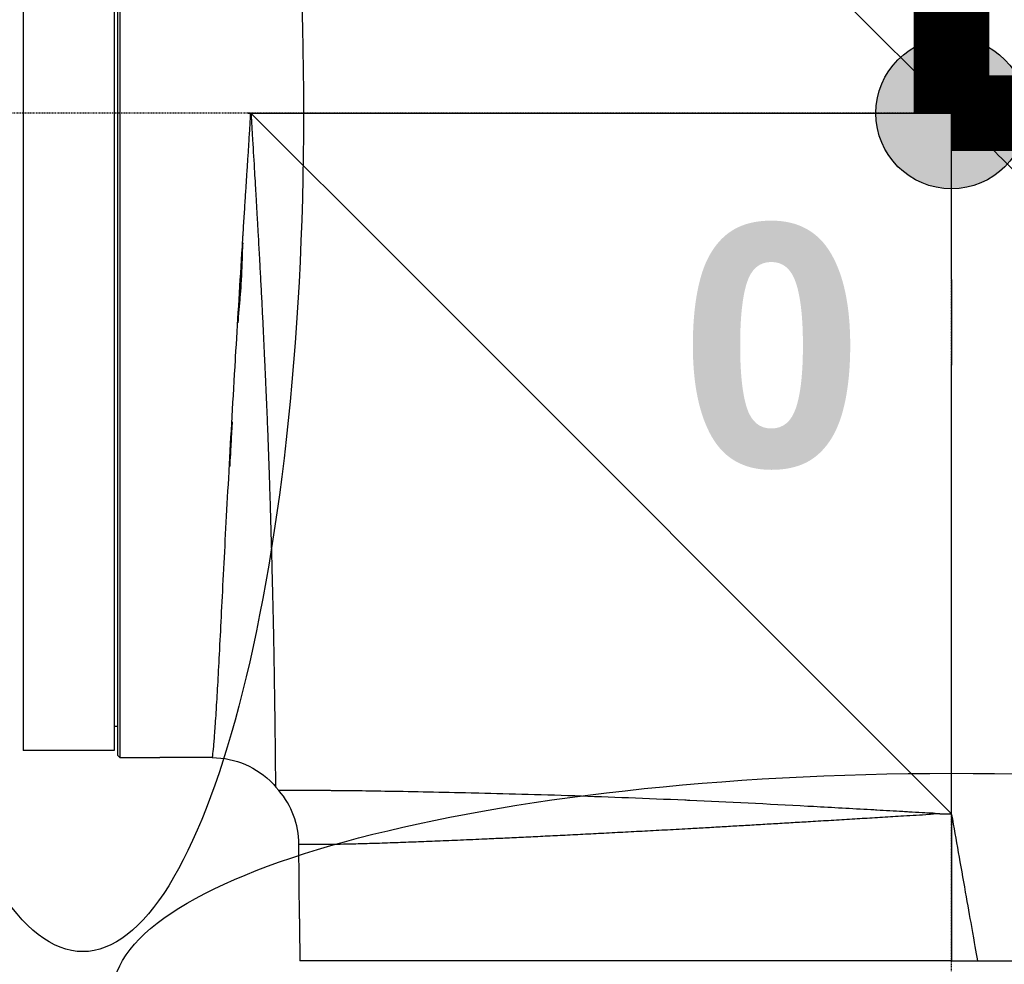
# Model space of a CAD drawing. Header units: millimetres. Extents: x 0 to 7374, y 0 to 4200.
# Tile 8 of 256: x 833 to 974, y 1027 to 1162. Entities that reach past the tile are written whole.
import ezdxf

# ---------------------------------------------------------------- set-up
doc = ezdxf.new("R2010")
doc.units = ezdxf.units.MM
doc.header["$LTSCALE"] = 0.2
doc.linetypes.add('CENTER2', pattern=[1.125, 0.75, -0.125, 0.125, -0.125])
for name, color, linetype in [('02_Center Line', 1, 'CENTER2'), ('07_Special Line2', 76, 'Continuous'), ('12_Before Rev.Num.', 5, 'Continuous'), ('13_After Rev.Num.', 6, 'Continuous')]:
    doc.layers.add(name, color=color, linetype=linetype)
doc.layers.add('14_Mark', color=7, linetype='Continuous', true_color=0xe03c31)
doc.styles.add('Rainbow-4.0 Style', font='malgunsl.ttf')
doc.styles.add('Rainbow-5.0 Style', font='malgunsl.ttf')
doc.dimstyles.new('Rainbow-4.0 Style', dxfattribs={"dimtxt": 3.5, "dimasz": 2.5, "dimexe": 1, "dimexo": 1, "dimgap": 1, "dimtad": 1, "dimdsep": 46, "dimtxsty": 'Rainbow-4.0 Style', "dimcen": 0, "dimclrd": 251, "dimclre": 251, "dimclrt": 7, "dimazin": 3, "dimtp": 0.1, "dimtm": 0.1, "dimtfac": 0.61, "dimtmove": 0, "dimatfit": 3, "dimfxl": 1, "dimlwd": -1, "dimlwe": -1, "dimarcsym": 1})

# ---------------------------------------------------------------- blocks, each defined once
blk = doc.blocks.new('A$Ccc13c451')
for p, q in [((-132.5, 332), (-132.5, 150)), ((-119.5, 332), (-119.5, 150)), ((-119, 149.31), (-119, 332.69)), ((-118.7, 332.99), (-118.7, 149.01)), ((-91.29, 333), (0, 241.71)), ((-100.38, 241), (0, 241)), ((-80, 221), (-99.71, 240.71)), ((0, 239.47), (0, 241)), ((7.17, 234.53), (83.16, 158.55)), ((0, 217.25), (0, 229.54)), ((-0.22, 141.22), (-80, 221)), ((-119.5, 153.5), (-119, 153.5)), ((-119.5, 150), (-132.5, 150)), ((-119, 149.31), (-118.7, 149.01)), ((-118.7, 149.01), (-114, 149.01)), ((-105.51, 149), (-113, 149)), ((-96.42, 144.8), (-96, 144.3)), ((0, 140.88), (0, 120)), ((-93.06, 126), (-93.16, 136.67)), ((-93.05, 125), (-93.01, 120)), ((0, 120), (-93.01, 120)), ((0, 120), (3.7, 120)), ((3.7, 120), (16.35, 120))]:
    blk.add_line(p, q)
for centre, radius, start, end in [((-100.41, 240.01), 0.994, 70.0828, 88.4461), ((-100.41, 240.01), 0.994, 60.8104, 70.0826), ((-100.41, 240.01), 0.994, 44.996, 60.8027), ((-105.09, 136.57), 11.94, 0.4993, 40.3797), ((-0.92, 140.52), 0.994, 29.0637, 45), ((-0.92, 140.52), 0.994, 21.3637, 29.0637)]:
    blk.add_arc(centre, radius, start, end)
for centre, major_axis, ratio, start_param, end_param in [((-0.56, 241), (0, 92), 0.006065, 4.712389, 4.720085), ((-98.71, 240.99), (-6, -92.53), 0.013767, 4.914567, 4.930974), ((-6.37, 141.64), (-89.46, 2.56), 0.008504, 5.777642, 5.786274), ((0, 141), (93.19, 0), 0.000011, 1.588591, 1.596019)]:
    blk.add_ellipse(centre, major_axis=major_axis, ratio=ratio, start_param=start_param, end_param=end_param)
for points, knots in [([(-100.07, 240.94), (-100.08, 240.85), (-100.08, 240.76), (-100.1, 240.48), (-100.11, 240.3), (-100.13, 239.99), (-100.14, 239.87), (-100.15, 239.67), (-100.15, 239.59), (-100.18, 239.16), (-100.2, 238.8), (-100.24, 238.08), (-100.27, 237.73), (-100.29, 237.32), (-100.29, 237.27), (-100.32, 236.86), (-100.34, 236.5), (-100.38, 235.79), (-100.4, 235.43), (-100.45, 234.72), (-100.47, 234.37), (-100.52, 233.66), (-100.54, 233.3), (-100.57, 232.84), (-100.58, 232.73), (-100.61, 232.27), (-100.63, 231.92), (-100.68, 231.2), (-100.7, 230.85), (-100.75, 230.14), (-100.77, 229.78), (-100.8, 229.35), (-100.81, 229.27), (-100.87, 228.33), (-100.92, 227.47), (-101.03, 225.73), (-101.09, 224.86), (-101.15, 223.84), (-101.16, 223.7), (-101.18, 223.36), (-101.19, 223.15), (-101.25, 222.3), (-101.29, 221.65), (-101.32, 221)], [0, 0, 0, 0, 0.0019084, 0.0019084, 0.0056658, 0.0056658, 0.0082552, 0.0082552, 0.0098227, 0.0098227, 0.0172073, 0.0172073, 0.0245797, 0.0245797, 0.0256491, 0.0256491, 0.0330129, 0.0330129, 0.0403745, 0.0403745, 0.047738, 0.047738, 0.0551088, 0.0551088, 0.0573082, 0.0573082, 0.0646981, 0.0646981, 0.0721027, 0.0721027, 0.0795332, 0.0795332, 0.0811224, 0.0811224, 0.0991442, 0.0991442, 0.1176761, 0.1176761, 0.1206413, 0.1206413, 0.125, 0.125, 0.1388545, 0.1388545, 0.1388545, 0.1388545]), ([(-98.77, 221), (-98.79, 221.27), (-98.8, 221.54), (-98.82, 221.82), (-98.85, 222.34), (-98.88, 222.87), (-98.91, 223.4), (-98.95, 224.17), (-99, 224.94), (-99.04, 225.72), (-99.05, 225.86), (-99.06, 226), (-99.07, 226.14), (-99.11, 226.92), (-99.16, 227.7), (-99.2, 228.48), (-99.21, 228.6), (-99.21, 228.71), (-99.22, 228.83), (-99.26, 229.51), (-99.3, 230.2), (-99.34, 230.88), (-99.37, 231.44), (-99.41, 232), (-99.44, 232.56), (-99.53, 234.1), (-99.62, 235.64), (-99.71, 237.18), (-99.76, 237.95), (-99.8, 238.72), (-99.85, 239.5), (-99.86, 239.69), (-99.87, 239.88), (-99.88, 240.08), (-99.89, 240.21), (-99.9, 240.34), (-99.9, 240.48), (-99.91, 240.52), (-99.91, 240.56), (-99.91, 240.61), (-99.91, 240.62), (-99.91, 240.64), (-99.91, 240.65), (-99.92, 240.69), (-99.92, 240.73), (-99.92, 240.76), (-99.92, 240.8), (-99.92, 240.83), (-99.93, 240.86), (-99.93, 240.87), (-99.93, 240.87), (-99.93, 240.87)], [0.8655492, 0.8655492, 0.8655492, 0.8655492, 0.8711461, 0.8711461, 0.8711461, 0.8820158, 0.8820158, 0.8820158, 0.8977812, 0.8977812, 0.8977812, 0.9006811, 0.9006811, 0.9006811, 0.9165129, 0.9165129, 0.9165129, 0.9188703, 0.9188703, 0.9188703, 0.9327389, 0.9327389, 0.9327389, 0.9440534, 0.9440534, 0.9440534, 0.9751721, 0.9751721, 0.9751721, 0.990736, 0.990736, 0.990736, 0.9946489, 0.9946489, 0.9946489, 0.9973245, 0.9973245, 0.9973245, 0.9982183, 0.9982183, 0.9982183, 0.9985211, 0.9985211, 0.9985211, 0.9992606, 0.9992606, 0.9992606, 0.9999188, 0.9999188, 0.9999188, 1, 1, 1, 1]), ([(0, 229.54), (0, 229.61), (0, 229.67), (0, 231.76), (0, 233.78), (0, 235.9), (0, 235.99), (0, 237.13), (0, 238.19), (0, 239.32), (0, 239.39), (0, 239.47)], [-1.712123, -1.712123, -1.712123, -1.712123, -1.657862, -1.657862, 0, 0, 0.073603, 0.073603, 0.939332, 0.939332, 1, 1, 1, 1]), ([(-101.2, 221), (-101.19, 221.39), (-101.18, 221.79), (-101.17, 222.19), (-101.17, 222.29), (-101.17, 222.39), (-101.17, 222.49)], [0.8732913, 0.8732913, 0.8732913, 0.8732913, 0.9748844, 0.9748844, 0.9748844, 1, 1, 1, 1]), ([(-101.32, 221), (-101.64, 215.94), (-101.94, 210.99), (-102.23, 206.17), (-102.24, 206.05), (-102.25, 205.93), (-102.25, 205.81), (-102.58, 200.31), (-102.88, 194.95), (-103.15, 189.98), (-103.15, 189.93), (-103.16, 189.89), (-103.16, 189.85), (-103.44, 184.83), (-103.69, 180.22), (-103.91, 175.98), (-103.91, 175.96), (-103.91, 175.95), (-103.91, 175.93), (-104.02, 173.79), (-104.12, 171.74), (-104.22, 169.8), (-104.31, 167.93), (-104.4, 166.17), (-104.49, 164.53), (-104.49, 164.48), (-104.5, 164.42), (-104.5, 164.36), (-104.67, 161.1), (-104.82, 158.33), (-104.96, 156.06), (-104.96, 155.99), (-104.97, 155.92), (-104.97, 155.86), (-105.04, 154.7), (-105.11, 153.68), (-105.18, 152.81), (-105.24, 152.01), (-105.29, 151.33), (-105.34, 150.78), (-105.35, 150.73), (-105.35, 150.68), (-105.35, 150.63), (-105.41, 150.06), (-105.45, 149.64), (-105.48, 149.37), (-105.49, 149.24), (-105.5, 149.15), (-105.51, 149.09), (-105.51, 149.08), (-105.51, 149.08), (-105.51, 149.07), (-105.51, 149.04), (-105.51, 149.02), (-105.51, 149.01), (-105.51, 149), (-105.51, 149), (-105.51, 149)], [0.1388545, 0.1388545, 0.1388545, 0.1388545, 0.2472857, 0.2472857, 0.2472857, 0.25, 0.25, 0.25, 0.3739188, 0.3739188, 0.3739188, 0.375, 0.375, 0.375, 0.5, 0.5, 0.5, 0.5005411, 0.5005411, 0.5005411, 0.5638446, 0.5638446, 0.5638446, 0.625, 0.625, 0.625, 0.6271537, 0.6271537, 0.6271537, 0.75, 0.75, 0.75, 0.753761, 0.753761, 0.753761, 0.8170829, 0.8170829, 0.8170829, 0.875, 0.875, 0.875, 0.8803622, 0.8803622, 0.8803622, 0.9433724, 0.9433724, 0.9433724, 0.9721507, 0.9721507, 0.9721507, 0.9747081, 0.9747081, 0.9747081, 0.9927537, 0.9927537, 0.9927537, 0.9999999, 0.9999999, 0.9999999, 0.9999999]), ([(-101.26, 221), (-101.43, 218.15), (-101.64, 214.83), (-101.83, 211.56), (-101.86, 211.07)], [0.128252, 0.128252, 0.128252, 0.128252, 0.8685059, 0.9999996, 0.9999996, 0.9999996, 0.9999996]), ([(-101.86, 211.07), (-101.83, 211.4), (-101.79, 211.73), (-101.76, 212.06), (-101.74, 212.22), (-101.73, 212.38), (-101.71, 212.55), (-101.69, 212.71), (-101.68, 212.88), (-101.66, 213.04), (-101.63, 213.37), (-101.6, 213.7), (-101.57, 214.02), (-101.54, 214.35), (-101.51, 214.68), (-101.49, 215), (-101.46, 215.33), (-101.44, 215.66), (-101.41, 215.98), (-101.4, 216.23), (-101.38, 216.48), (-101.37, 216.72), (-101.34, 217.13), (-101.32, 217.53), (-101.3, 217.94), (-101.28, 218.34), (-101.26, 218.74), (-101.25, 219.14), (-101.24, 219.54), (-101.22, 219.94), (-101.21, 220.33), (-101.21, 220.56), (-101.2, 220.78), (-101.2, 221)], [0.0000004, 0.0000004, 0.0000004, 0.0000004, 0.0880411, 0.0880411, 0.0880411, 0.1315606, 0.1315606, 0.1315606, 0.175636, 0.175636, 0.175636, 0.2625869, 0.2625869, 0.2625869, 0.3491908, 0.3491908, 0.3491908, 0.4352918, 0.4352918, 0.4352918, 0.5, 0.5, 0.5, 0.6068029, 0.6068029, 0.6068029, 0.7122347, 0.7122347, 0.7122347, 0.8158109, 0.8158109, 0.8158109, 0.8732913, 0.8732913, 0.8732913, 0.8732913]), ([(-96.42, 144.8), (-96.42, 144.8), (-96.42, 144.8), (-96.42, 144.81), (-96.42, 144.81), (-96.42, 144.82), (-96.43, 144.83), (-96.43, 144.85), (-96.43, 144.86), (-96.43, 144.88), (-96.43, 144.88), (-96.43, 144.91), (-96.43, 144.94), (-96.43, 145.01), (-96.43, 145.05), (-96.44, 145.13), (-96.44, 145.18), (-96.44, 145.29), (-96.44, 145.35), (-96.44, 145.48), (-96.44, 145.55), (-96.45, 145.7), (-96.45, 145.78), (-96.45, 145.94), (-96.45, 146.03), (-96.45, 146.13), (-96.45, 146.14), (-96.45, 146.27), (-96.45, 146.39), (-96.46, 146.58), (-96.46, 146.64), (-96.46, 146.73), (-96.46, 146.76), (-96.46, 147.03), (-96.47, 147.3), (-96.47, 147.86), (-96.48, 148.17), (-96.48, 148.71), (-96.48, 148.93), (-96.49, 149.49), (-96.49, 149.84), (-96.5, 150.61), (-96.5, 151.02), (-96.51, 151.79), (-96.51, 152.13), (-96.52, 152.5), (-96.52, 152.52), (-96.52, 153.12), (-96.53, 153.74), (-96.55, 155.02), (-96.56, 155.7), (-96.58, 157.11), (-96.59, 157.85), (-96.62, 159.38), (-96.63, 160.18), (-96.65, 161.16), (-96.65, 161.31), (-96.65, 161.57), (-96.65, 161.68), (-96.66, 162.41), (-96.67, 163.03), (-96.69, 164.31), (-96.71, 164.95), (-96.73, 166.27), (-96.74, 166.95), (-96.77, 168.36), (-96.79, 169.1), (-96.82, 170.61), (-96.84, 171.38), (-96.87, 172.61), (-96.88, 173.06), (-96.9, 173.73), (-96.9, 173.95), (-96.94, 175.24), (-96.97, 176.33), (-97.02, 178.52), (-97.05, 179.61), (-97.12, 181.84), (-97.15, 182.97), (-97.22, 185.29), (-97.25, 186.47), (-97.3, 187.8), (-97.3, 187.94), (-97.31, 188.36), (-97.32, 188.65), (-97.36, 189.79), (-97.39, 190.65), (-97.45, 192.4), (-97.48, 193.29), (-97.55, 195.09), (-97.59, 196.01), (-97.66, 197.86), (-97.7, 198.79), (-97.78, 200.66), (-97.82, 201.61), (-97.89, 203.24), (-97.92, 203.92), (-97.97, 204.97), (-97.99, 205.33), (-98.05, 206.61), (-98.09, 207.55), (-98.18, 209.42), (-98.22, 210.37), (-98.32, 212.25), (-98.36, 213.2), (-98.46, 215.1), (-98.51, 216.04), (-98.61, 217.94), (-98.66, 218.88), (-98.73, 220.22), (-98.75, 220.61), (-98.77, 221)], [0, 0, 0, 0, 0.0053538, 0.0053538, 0.0109497, 0.0109497, 0.0167222, 0.0167222, 0.0228639, 0.0228639, 0.026116, 0.026116, 0.0367305, 0.0367305, 0.0473495, 0.0473495, 0.0578586, 0.0578586, 0.0690407, 0.0690407, 0.0797215, 0.0797215, 0.0904312, 0.0904312, 0.101201, 0.101201, 0.1025871, 0.1025871, 0.1160435, 0.1160435, 0.1218861, 0.1218861, 0.125, 0.125, 0.1481667, 0.1481667, 0.1715707, 0.1715707, 0.1866313, 0.1866313, 0.2087586, 0.2087586, 0.2321091, 0.2321091, 0.25, 0.25, 0.2509414, 0.2509414, 0.2803458, 0.2803458, 0.309963, 0.309963, 0.3397094, 0.3397094, 0.3696419, 0.3696419, 0.375, 0.375, 0.3789989, 0.3789989, 0.4005303, 0.4005303, 0.4216623, 0.4216623, 0.4427942, 0.4427942, 0.4649787, 0.4649787, 0.487389, 0.487389, 0.5, 0.5, 0.5060512, 0.5060512, 0.5357884, 0.5357884, 0.5643251, 0.5643251, 0.5929615, 0.5929615, 0.6216955, 0.6216955, 0.625, 0.625, 0.6317686, 0.6317686, 0.6519675, 0.6519675, 0.6724521, 0.6724521, 0.693249, 0.693249, 0.7141281, 0.7141281, 0.7349776, 0.7349776, 0.75, 0.75, 0.7578115, 0.7578115, 0.7779511, 0.7779511, 0.7980769, 0.7980769, 0.8180597, 0.8180597, 0.8379102, 0.8379102, 0.857509, 0.857509, 0.8655492, 0.8655492, 0.8655492, 0.8655492]), ([(0, 217.25), (0, 217.19), (0, 217.12), (0, 217.06), (0, 216.01), (0, 214.96), (0.01, 213.87), (0.01, 212.99), (0.01, 212.1), (0.01, 211.15), (0.01, 209.6), (0.02, 208.12), (0.02, 206.62), (0.02, 206.1), (0.02, 205.58), (0.01, 205.05)], [-1.267797, -1.267797, -1.267797, -1.267797, -1.246833, -1.246833, -1.246833, -0.896023, -0.896023, -0.896023, -0.617409, -0.617409, -0.617409, -0.1598, -0.1598, -0.1598, -0.001766, -0.001766, -0.001766, -0.001766]), ([(0.01, 140.88), (0, 147.03), (0, 152.9), (0, 166.94), (-0.01, 172.55), (-0.01, 181.01), (-0.01, 186.67), (0, 196.38), (0.01, 201.77), (0.01, 205.05)], [-3.663427, -3.663427, -3.663427, -3.663427, -2.859473, -2.859473, -1.825336, -1.825336, -0.982553, -0.982553, -0.001007, -0.001007, -0.001007, -0.001007]), ([(-103.03, 190.51), (-103, 190.91), (-102.97, 191.31), (-102.94, 191.72), (-102.92, 192.12), (-102.89, 192.52), (-102.87, 192.92), (-102.86, 193.09), (-102.85, 193.26), (-102.84, 193.43), (-102.8, 194.04), (-102.77, 194.64), (-102.74, 195.26), (-102.73, 195.48), (-102.73, 195.7), (-102.72, 195.92), (-102.7, 196.26), (-102.69, 196.59), (-102.68, 196.93)], [0.0000015, 0.0000015, 0.0000015, 0.0000015, 0.1923303, 0.1923303, 0.1923303, 0.3820439, 0.3820439, 0.3820439, 0.4618647, 0.4618647, 0.4618647, 0.7442284, 0.7442284, 0.7442284, 0.8467443, 0.8467443, 0.8467443, 0.9999988, 0.9999988, 0.9999988, 0.9999988]), ([(-102.68, 196.93), (-102.72, 196.23), (-102.76, 195.55), (-102.83, 194.18), (-102.87, 193.51), (-102.94, 192.17), (-102.98, 191.52), (-103.02, 190.74), (-103.03, 190.63), (-103.03, 190.51)], [0.0000012, 0.0000012, 0.0000012, 0.0000012, 0.3167314, 0.3167314, 0.6319642, 0.6319642, 0.9435288, 0.9435288, 0.9999985, 0.9999985, 0.9999985, 0.9999985]), ([(-114, 149.01), (-113.87, 149.01), (-113.74, 149.01), (-113.49, 149), (-113.38, 149), (-113.2, 149), (-113.13, 149), (-113.03, 149), (-113, 149), (-113, 149)], [0.3013519, 0.3013519, 0.3013519, 0.3013519, 0.3390209, 0.3390209, 0.3766899, 0.3766899, 0.4143589, 0.4143589, 0.4520279, 0.4520279, 0.4520279, 0.4520279]), ([(-105.51, 149), (-102.25, 149), (-99.07, 147.63), (-96.84, 145.26), (-96.7, 145.11), (-96.56, 144.96), (-96.42, 144.8)], [0, 0, 0, 0, 0.9403963, 0.9403963, 0.9403963, 0.9998169, 0.9998169, 0.9998169, 0.9998169]), ([(-85, 144.25), (-85.63, 144.26), (-86.24, 144.27), (-87.39, 144.28), (-87.95, 144.28), (-88.66, 144.29), (-88.84, 144.29), (-89.04, 144.29), (-89.07, 144.29), (-89.4, 144.3), (-89.7, 144.3), (-90.28, 144.3), (-90.56, 144.3), (-91.12, 144.31), (-91.39, 144.31), (-91.84, 144.31), (-92.03, 144.31), (-92.46, 144.31), (-92.69, 144.31), (-93.12, 144.31), (-93.33, 144.31), (-93.72, 144.31), (-93.91, 144.31), (-94.19, 144.31), (-94.29, 144.31), (-94.55, 144.31), (-94.69, 144.31), (-94.96, 144.3), (-95.09, 144.3), (-95.31, 144.3), (-95.41, 144.3), (-95.55, 144.3), (-95.59, 144.3), (-95.71, 144.3), (-95.77, 144.3), (-95.87, 144.3), (-95.9, 144.3), (-95.96, 144.3), (-95.98, 144.3), (-95.99, 144.3), (-95.99, 144.3), (-96, 144.3), (-96, 144.3), (-96, 144.3), (-96, 144.3), (-96, 144.3)], [0.6864538, 0.6864538, 0.6864538, 0.6864538, 0.7135847, 0.7135847, 0.7406125, 0.7406125, 0.75, 0.75, 0.751474, 0.751474, 0.7677193, 0.7677193, 0.784376, 0.784376, 0.8014746, 0.8014746, 0.8144025, 0.8144025, 0.8315899, 0.8315899, 0.8489125, 0.8489125, 0.8664644, 0.8664644, 0.8772264, 0.8772264, 0.8949958, 0.8949958, 0.9128899, 0.9128899, 0.9309876, 0.9309876, 0.9408713, 0.9408713, 0.9590747, 0.9590747, 0.9733214, 0.9733214, 0.9897683, 0.9897683, 0.9942338, 0.9942338, 0.9986609, 0.9986609, 1, 1, 1, 1]), ([(-2.35, 141.02), (-2.44, 141.05), (-2.54, 141.05), (-2.63, 141.06), (-3.01, 141.07), (-3.4, 141.09), (-3.78, 141.11), (-3.91, 141.11), (-4.04, 141.12), (-4.17, 141.13), (-4.18, 141.13), (-4.19, 141.13), (-4.2, 141.13), (-4.83, 141.16), (-5.45, 141.2), (-6.08, 141.24), (-6.37, 141.26), (-6.65, 141.28), (-6.94, 141.3), (-8.18, 141.37), (-9.42, 141.44), (-10.65, 141.5), (-10.93, 141.52), (-11.22, 141.54), (-11.5, 141.55), (-14.25, 141.71), (-16.98, 141.86), (-19.69, 142.01), (-19.96, 142.02), (-20.24, 142.04), (-20.51, 142.05), (-26.23, 142.36), (-31.91, 142.64), (-37.35, 142.88), (-37.58, 142.89), (-37.82, 142.91), (-38.06, 142.92), (-43.52, 143.16), (-48.77, 143.35), (-53.77, 143.53), (-59.01, 143.71), (-63.86, 143.83), (-68.29, 143.94), (-68.38, 143.94), (-68.47, 143.95), (-68.57, 143.95), (-70.69, 144), (-72.71, 144.04), (-74.64, 144.08), (-76.65, 144.12), (-78.54, 144.15), (-80.29, 144.18), (-80.3, 144.18), (-80.32, 144.18), (-80.33, 144.18), (-81.87, 144.21), (-83.3, 144.23), (-84.63, 144.25)], [0, 0, 0, 0, 0.0018841, 0.0018841, 0.0018841, 0.0097007, 0.0097007, 0.0097007, 0.0123488, 0.0123488, 0.0123488, 0.0125582, 0.0125582, 0.0125582, 0.0253593, 0.0253593, 0.0253593, 0.03125, 0.03125, 0.03125, 0.0566618, 0.0566618, 0.0566618, 0.0625, 0.0625, 0.0625, 0.1192346, 0.1192346, 0.1192346, 0.125, 0.125, 0.125, 0.2447396, 0.2447396, 0.2447396, 0.25, 0.25, 0.25, 0.3707593, 0.3707593, 0.3707593, 0.4973773, 0.4973773, 0.4973773, 0.5, 0.5, 0.5, 0.5609144, 0.5609144, 0.5609144, 0.6245156, 0.6245156, 0.6245156, 0.625, 0.625, 0.625, 0.6811699, 0.6811699, 0.6811699, 0.6811699]), ([(-85, 136.72), (-84.59, 136.73), (-84.16, 136.74), (-83.28, 136.77), (-82.82, 136.78), (-81.88, 136.81), (-81.4, 136.82), (-80.4, 136.86), (-79.89, 136.88), (-78.88, 136.91), (-78.38, 136.93), (-77.4, 136.97), (-76.92, 136.98), (-75.94, 137.02), (-75.43, 137.04), (-74.41, 137.08), (-73.89, 137.1), (-72.83, 137.15), (-72.29, 137.17), (-71.19, 137.21), (-70.63, 137.24), (-69.5, 137.28), (-68.92, 137.31), (-67.77, 137.36), (-67.19, 137.39), (-65.77, 137.45), (-64.92, 137.49), (-63.2, 137.57), (-62.32, 137.61), (-60.52, 137.69), (-59.61, 137.74), (-57.75, 137.83), (-56.81, 137.87), (-54.91, 137.97), (-53.94, 138.02), (-51.99, 138.12), (-50.99, 138.17), (-48.97, 138.27), (-47.94, 138.33), (-45.87, 138.44), (-44.83, 138.49), (-42.7, 138.6), (-41.62, 138.66), (-39.43, 138.78), (-38.32, 138.84), (-36.42, 138.95), (-35.63, 138.99), (-34.04, 139.08), (-33.24, 139.13), (-31.63, 139.22), (-30.82, 139.27), (-29.2, 139.36), (-28.38, 139.41), (-26.74, 139.51), (-25.92, 139.56), (-24.27, 139.65), (-23.44, 139.7), (-21.78, 139.8), (-20.95, 139.85), (-19.14, 139.96), (-18.15, 140.01), (-16.17, 140.13), (-15.17, 140.19), (-13.22, 140.31), (-12.27, 140.37), (-10.33, 140.49), (-9.34, 140.55), (-7.85, 140.64), (-7.35, 140.68), (-6.24, 140.75), (-5.64, 140.77), (-4.42, 140.84), (-3.81, 140.87), (-2.92, 140.94), (-2.63, 140.97), (-2.35, 141.02)], [0.2716482, 0.2716482, 0.2716482, 0.2716482, 0.2925836, 0.2925836, 0.3135945, 0.3135945, 0.3346203, 0.3346203, 0.3556318, 0.3556318, 0.375, 0.375, 0.3929013, 0.3929013, 0.4107938, 0.4107938, 0.4286821, 0.4286821, 0.4465751, 0.4465751, 0.4644736, 0.4644736, 0.4823913, 0.4823913, 0.5, 0.5, 0.5248514, 0.5248514, 0.5496942, 0.5496942, 0.5747324, 0.5747324, 0.5995618, 0.5995618, 0.6243878, 0.6243878, 0.6492118, 0.6492118, 0.6744089, 0.6744089, 0.6992352, 0.6992352, 0.7246176, 0.7246176, 0.75, 0.75, 0.7678756, 0.7678756, 0.7857416, 0.7857416, 0.8036027, 0.8036027, 0.8214672, 0.8214672, 0.8393366, 0.8393366, 0.8572244, 0.8572244, 0.875, 0.875, 0.8961546, 0.8961546, 0.9173092, 0.9173092, 0.9375, 0.9375, 0.9582767, 0.9582767, 0.96875, 0.96875, 0.9814152, 0.9814152, 0.9940704, 0.9940704, 1, 1, 1, 1]), ([(-1.66, 140.99), (-1.62, 140.99), (-1.59, 140.99), (-1.56, 140.99), (-1.5, 140.99), (-1.44, 140.99), (-1.38, 141), (-1.28, 141), (-1.18, 141), (-1.08, 141), (-0.74, 141), (-0.4, 141), (-0.06, 141), (-0.06, 141), (-0.06, 141), (-0.06, 141)], [0.0010012, 0.0010012, 0.0010012, 0.0010012, 0.0613587, 0.0613587, 0.0613587, 0.1717792, 0.1717792, 0.1717792, 0.361201, 0.361201, 0.361201, 0.9973427, 0.9973427, 0.9973427, 0.9999999, 0.9999999, 0.9999999, 0.9999999]), ([(0.01, 140.88), (0.66, 137.25), (1.27, 133.81), (2.3, 127.96), (2.58, 126.37), (3.29, 122.35), (3.45, 121.45), (3.7, 120)], [0.001097, 0.001097, 0.001097, 0.001097, 1.10841, 1.10841, 1.621882, 1.621882, 2.515453, 2.515453, 2.515453, 2.515453]), ([(-93.16, 136.67), (-93.16, 136.67), (-93.11, 136.67), (-92.93, 136.66), (-92.8, 136.66), (-92.44, 136.65), (-92.21, 136.65), (-91.65, 136.64), (-91.32, 136.64), (-90.57, 136.64), (-90.15, 136.64), (-89.21, 136.64), (-88.68, 136.65), (-87.56, 136.66), (-86.97, 136.67), (-86.3, 136.69), (-86.27, 136.69), (-85.84, 136.7), (-85.43, 136.71), (-85, 136.72)], [0, 0, 0, 0, 0.0344352, 0.0344352, 0.069301, 0.069301, 0.1045069, 0.1045069, 0.1408802, 0.1408802, 0.1763421, 0.1763421, 0.213171, 0.213171, 0.2481576, 0.2481576, 0.25, 0.25, 0.2716482, 0.2716482, 0.2716482, 0.2716482]), ([(-93.06, 126), (-93.06, 126), (-93.06, 125.98), (-93.06, 125.87), (-93.06, 125.8), (-93.06, 125.62), (-93.06, 125.51), (-93.05, 125.26), (-93.05, 125.13), (-93.05, 125)], [0.1506912, 0.1506912, 0.1506912, 0.1506912, 0.1883635, 0.1883635, 0.2260357, 0.2260357, 0.2637091, 0.2637091, 0.3013731, 0.3013731, 0.3013731, 0.3013731])]:
    blk.add_open_spline(points, degree=3, knots=knots)
for points in [[(7.17, 234.53), (4.78, 236.92), (2.39, 239.32), (0, 241.71)], [(0, 217.25), (0, 213.18), (0, 209.12), (0.01, 205.05)]]:
    blk.add_open_spline(points, degree=3)
at = {"layer": '02_Center Line'}
for p, q in [((0, -10), (0, 358.9)), ((92.23, 241), (-362.4, 241))]:
    blk.add_line(p, q, dxfattribs=at)
blk = doc.blocks.new('A$Ceda57245')
at = {"layer": '14_Mark'}
h = blk.add_hatch(color=256, dxfattribs=at)
h.dxf.hatch_style = 1
h.paths.add_polyline_path([(5, 0, 1), (-5, 0, 1)])
at = {"layer": '07_Special Line2', "const_width": 5}
blk.add_lwpolyline([(34.9, 0), (0, 0)], dxfattribs=at)
at = {"layer": '12_Before Rev.Num.', "const_width": 5}
blk.add_lwpolyline([(0, 34.9), (0, 0)], dxfattribs=at)
at = {"layer": '14_Mark'}
blk.add_circle((0, 0), 5, dxfattribs=at)
at = {"layer": '14_Mark', "insert": (-17.839, -15.459), "char_height": 16, "attachment_point": 4, "style": 'Rainbow-5.0 Style'}
blk.add_mtext('{\\fMalgun Gothic Semilight|b1|i0|c129|p50;0}', dxfattribs=at)
blk = doc.blocks.new('*D157')
at = {"color": 251, "linetype": 'ByBlock', "transparency": 16777216}
for p, q in [((976.23, 1148.4), (1241.29, 1148.4)), ((1231.29, 932.4), (1231.29, 1123.4)), ((1098.23, 907.4), (1241.29, 907.4))]:
    blk.add_line(p, q, dxfattribs=at)
at = {"color": 251, "transparency": 16777216}
for points in [[(1227.12, 1123.4), (1235.45, 1123.4), (1231.29, 1148.4)], [(1227.12, 932.4), (1235.45, 932.4), (1231.29, 907.4)]]:
    blk.add_solid(points, dxfattribs=at)
at = {"layer": 'Defpoints', "color": 0, "transparency": 16777216}
for p in [(966.23, 1148.4), (1231.29, 1148.4), (1088.23, 907.4)]:
    blk.add_point(p, dxfattribs=at)
at = {"color": 7, "transparency": 16777216, "insert": (1203.39, 1027.9), "char_height": 35, "attachment_point": 5, "rotation": 90, "style": 'Rainbow-4.0 Style'}
blk.add_mtext('241', dxfattribs=at)
blk = doc.blocks.new('*D158')
at = {"color": 251, "linetype": 'ByBlock', "transparency": 16777216}
for p, q in [((909.23, 2033.4), (1241.29, 2033.4)), ((1231.29, 1173.4), (1231.29, 2008.4)), ((976.23, 1148.4), (1241.29, 1148.4))]:
    blk.add_line(p, q, dxfattribs=at)
at = {"color": 251, "transparency": 16777216}
for points in [[(1227.12, 2008.4), (1235.45, 2008.4), (1231.29, 2033.4)], [(1227.12, 1173.4), (1235.45, 1173.4), (1231.29, 1148.4)]]:
    blk.add_solid(points, dxfattribs=at)
at = {"layer": 'Defpoints', "color": 0, "transparency": 16777216}
for p in [(899.23, 2033.4), (1231.29, 2033.4), (966.23, 1148.4)]:
    blk.add_point(p, dxfattribs=at)
at = {"color": 7, "transparency": 16777216, "insert": (1203.18, 1590.9), "char_height": 35, "attachment_point": 5, "rotation": 90, "style": 'Rainbow-4.0 Style'}
blk.add_mtext('885', dxfattribs=at)
blk = doc.blocks.new('*D128')
at = {"color": 251, "linetype": 'ByBlock', "transparency": 16777216}
for p, q in [((860.23, 3048.4), (1365.36, 3048.4)), ((1355.36, 3023.4), (1355.36, 1173.4)), ((1077.27, 1148.4), (1365.36, 1148.4))]:
    blk.add_line(p, q, dxfattribs=at)
at = {"color": 251, "transparency": 16777216}
for points in [[(1351.19, 3023.4), (1359.52, 3023.4), (1355.36, 3048.4)], [(1351.19, 1173.4), (1359.52, 1173.4), (1355.36, 1148.4)]]:
    blk.add_solid(points, dxfattribs=at)
at = {"layer": 'Defpoints', "color": 0, "transparency": 16777216}
for p in [(850.23, 3048.4), (1067.27, 1148.4), (1355.36, 1148.4)]:
    blk.add_point(p, dxfattribs=at)
at = {"color": 7, "transparency": 16777216, "insert": (1327.15, 2098.4), "char_height": 35, "attachment_point": 5, "rotation": 90, "style": 'Rainbow-4.0 Style'}
blk.add_mtext('1900', dxfattribs=at)
blk = doc.blocks.new('A$C19ebd0c3_1234')
for q in [(46.929, -0.778), (54.3, 6.594)]:
    blk.add_line((46.929, 6.594), q)
blk.add_ellipse((0, 0), major_axis=(53.194, 0), ratio=0.263273)

msp = doc.modelspace()

# ---------------------------------------------------------------- block references
msp.add_blockref('A$Ccc13c451', (966.227, 907.397))
at = {"xscale": 2.16, "yscale": 2.16, "zscale": 2.16}
msp.add_blockref('A$Ceda57245', (966.226, 1148.397), dxfattribs=at)
at = {"layer": '13_After Rev.Num.', "xscale": 2.25, "yscale": 2.25, "zscale": 2.25, "rotation": 90}
msp.add_blockref('A$C19ebd0c3_1234', (842.229, 1148.397), dxfattribs=at)
at = {"layer": '13_After Rev.Num.', "xscale": 2.25, "yscale": 2.25, "zscale": 2.25}
msp.add_blockref('A$C19ebd0c3_1234', (966.227, 1022.65), dxfattribs=at)

# ---------------------------------------------------------------- dimensions: what is measured, and where the dimension line sits
for base, p1, p2, override, picture, middle in [((1355.355, 1148.397), (850.227, 3048.397), (1067.271, 1148.397), {"dimscale": 10, "dimdec": 1}, '*D128', (1327.153, 2098.397)), ((1231.287, 2033.397), (966.226, 1148.397), (899.227, 2033.397), {"dimscale": 10}, '*D158', (1203.18, 1590.897)), ((1231.287, 1148.397), (1088.227, 907.397), (966.226, 1148.397), {"dimscale": 10}, '*D157', (1203.394, 1027.897))]:
    dim = msp.add_linear_dim(base=base, p1=p1, p2=p2, angle=90, dimstyle='Rainbow-4.0 Style', override=override)
    dim.commit()
    dim.dimension.update_dxf_attribs({"geometry": picture, "text_midpoint": middle})

# ---------------------------------------------------------------- leaders
at = {"annotation_type": 0, "has_hookline": 1, "hookline_direction": 0}
msp.add_leader([(965.668, 1148.397), (1388.271, 1277.62), (1413.271, 1277.62)], dimstyle='Rainbow-4.0 Style', override={"dimscale": 10}, dxfattribs=at)

doc.saveas('drawing.dxf')
